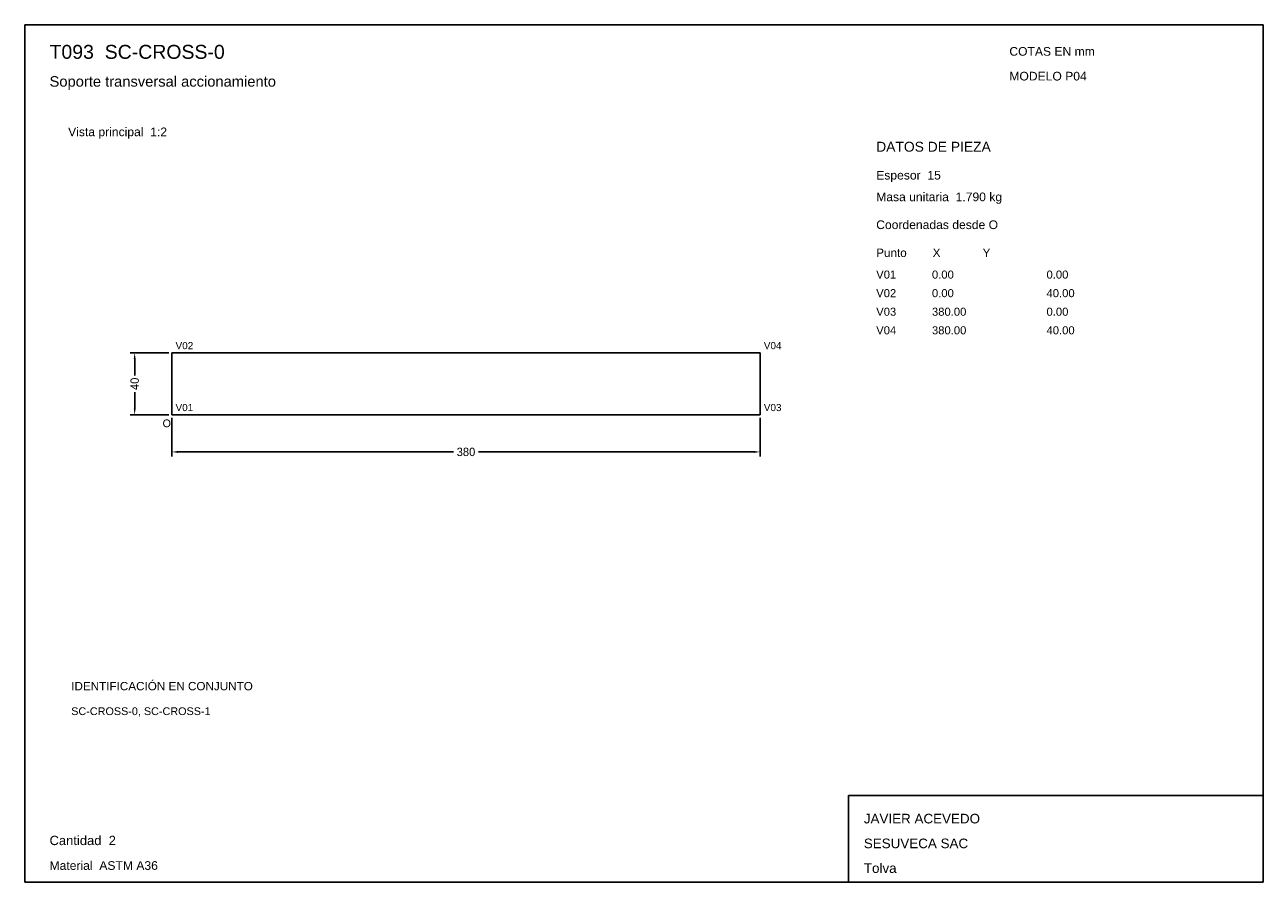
# Model space of a CAD drawing. Header units: millimetres. Extents: x 10 to 410, y 10 to 287.
import ezdxf

# ---------------------------------------------------------------- set-up
doc = ezdxf.new("R2010")
doc.units = ezdxf.units.MM
doc.styles.add('ARIAL', font='arial.ttf')
doc.dimstyles.get("Standard").update_dxf_attribs({"dimtxt": 2.5, "dimasz": 2.5, "dimexe": 1.25, "dimexo": 0.625, "dimtad": 1, "dimcen": 2.5, "dimazin": 3, "dimtfac": 1, "dimtmove": 0, "dimatfit": 3})

# ---------------------------------------------------------------- blocks, each defined once
blk = doc.blocks.new('_CLOSEDFILLED')
at = {"color": 0, "linetype": 'BYBLOCK'}
blk.add_solid([(-1, 0.16), (0, 0), (-1, -0.16)], dxfattribs=at)
blk = doc.blocks.new('*D1')
for p, q in [((57.5, 160), (57.5, 147.5)), ((247.5, 160), (247.5, 147.5)), ((59.5, 149), (148.45, 149)), ((156.55, 149), (245.5, 149))]:
    blk.add_line(p, q)
at = {"layer": 'Defpoints'}
for p in [(57.5, 161), (247.5, 161), (57.5, 149)]:
    blk.add_point(p, dxfattribs=at)
at = {"xscale": 2, "yscale": 2, "rotation": 180}
blk.add_blockref('_CLOSEDFILLED', (57.5, 149), dxfattribs=at)
at = {"xscale": 2, "yscale": 2}
blk.add_blockref('_CLOSEDFILLED', (247.5, 149), dxfattribs=at)
at = {"insert": (152.5, 149), "char_height": 2.7, "attachment_point": 5}
blk.add_mtext('380', dxfattribs=at)
blk = doc.blocks.new('*D2')
for p, q in [((56.5, 181), (44, 181)), ((45.5, 173.7), (45.5, 179)), ((45.5, 163), (45.5, 168.3)), ((56.5, 161), (44, 161))]:
    blk.add_line(p, q)
at = {"layer": 'Defpoints'}
for p in [(57.5, 181), (45.5, 161), (57.5, 161)]:
    blk.add_point(p, dxfattribs=at)
at = {"xscale": 2, "yscale": 2}
for p, rotation in [((45.5, 181), 90), ((45.5, 161), 270)]:
    blk.add_blockref('_CLOSEDFILLED', p, dxfattribs=dict(at, rotation=rotation))
at = {"insert": (45.5, 171), "char_height": 2.7, "attachment_point": 5, "rotation": 90}
blk.add_mtext('40', dxfattribs=at)

msp = doc.modelspace()

# ---------------------------------------------------------------- linework, layer by layer
for p, q in [((410, 287), (10, 287)), ((10, 287), (10, 10)), ((410, 10), (410, 287)), ((410, 38), (276, 38)), ((276, 38), (276, 10)), ((410, 10), (410, 38)), ((10, 10), (410, 10)), ((276, 10), (410, 10))]:
    msp.add_line(p, q)
for points in [[(57.5, 181), (247.5, 181), (247.5, 181)], [(57.5, 161), (57.5, 181), (57.5, 181)], [(247.5, 181), (247.5, 161), (247.5, 161)], [(247.5, 161), (57.5, 161), (57.5, 161)]]:
    msp.add_lwpolyline(points)

# ---------------------------------------------------------------- texts
at = {"style": 'ARIAL'}
for s, height, p in [('T093  SC-CROSS-0', 4.5, (18, 276)), ('COTAS EN mm', 2.8, (328, 277)), ('Soporte transversal accionamiento', 3.4, (18, 267)), ('MODELO P04', 2.8, (328, 269)), ('Vista principal  1:2', 2.8, (24, 251)), ('DATOS DE PIEZA', 3.2, (285, 246)), ('Espesor  15', 2.8, (285, 237)), ('Masa unitaria  1.790 kg', 2.8, (285, 230)), ('Coordenadas desde O', 2.8, (285, 221)), ('Punto        X             Y', 2.7, (285, 212)), ('V01', 2.6, (285, 205)), ('0.00', 2.6, (303, 205)), ('0.00', 2.6, (340, 205)), ('V02', 2.6, (285, 199)), ('0.00', 2.6, (303, 199)), ('40.00', 2.6, (340, 199)), ('V03', 2.6, (285, 193)), ('380.00', 2.6, (303, 193)), ('0.00', 2.6, (340, 193)), ('V04', 2.6, (285, 187)), ('380.00', 2.6, (303, 187)), ('40.00', 2.6, (340, 187)), ('V02', 2.3, (58.7, 182.2)), ('V04', 2.3, (248.7, 182.2)), ('V01', 2.3, (58.7, 162.2)), ('V03', 2.3, (248.7, 162.2)), ('O', 2.5, (54.5, 157)), ('IDENTIFICACIÓN EN CONJUNTO', 2.7, (25, 72)), ('SC-CROSS-0, SC-CROSS-1', 2.5, (25, 64)), ('JAVIER ACEVEDO', 3.1, (281, 29)), ('Cantidad  2', 3, (18, 22)), ('SESUVECA SAC', 3.1, (281, 21)), ('Material  ASTM A36', 2.8, (18, 14)), ('Tolva', 3.1, (281, 13))]:
    msp.add_text(s, height=height, dxfattribs=at).set_placement(p)

# ---------------------------------------------------------------- dimensions: what is measured, and where the dimension line sits
dim = msp.add_linear_dim(base=(45.5, 161), p1=(57.5, 161), p2=(57.5, 181), angle=90, dimstyle='Standard', override={"dimtxt": 2.7, "dimasz": 2, "dimexe": 1.5, "dimexo": 1, "dimgap": 1, "dimdec": 2, "dimlfac": 2, "dimzin": 8})
dim.commit()
dim.dimension.update_dxf_attribs({"geometry": '*D2', "text_midpoint": (45.5, 171)})
dim = msp.add_linear_dim(base=(57.5, 149), p1=(57.5, 161), p2=(247.5, 161), dimstyle='Standard', override={"dimtxt": 2.7, "dimasz": 2, "dimexe": 1.5, "dimexo": 1, "dimgap": 1, "dimdec": 2, "dimlfac": 2, "dimzin": 8})
dim.commit()
dim.dimension.update_dxf_attribs({"geometry": '*D1', "text_midpoint": (152.5, 149)})

doc.saveas('drawing.dxf')
